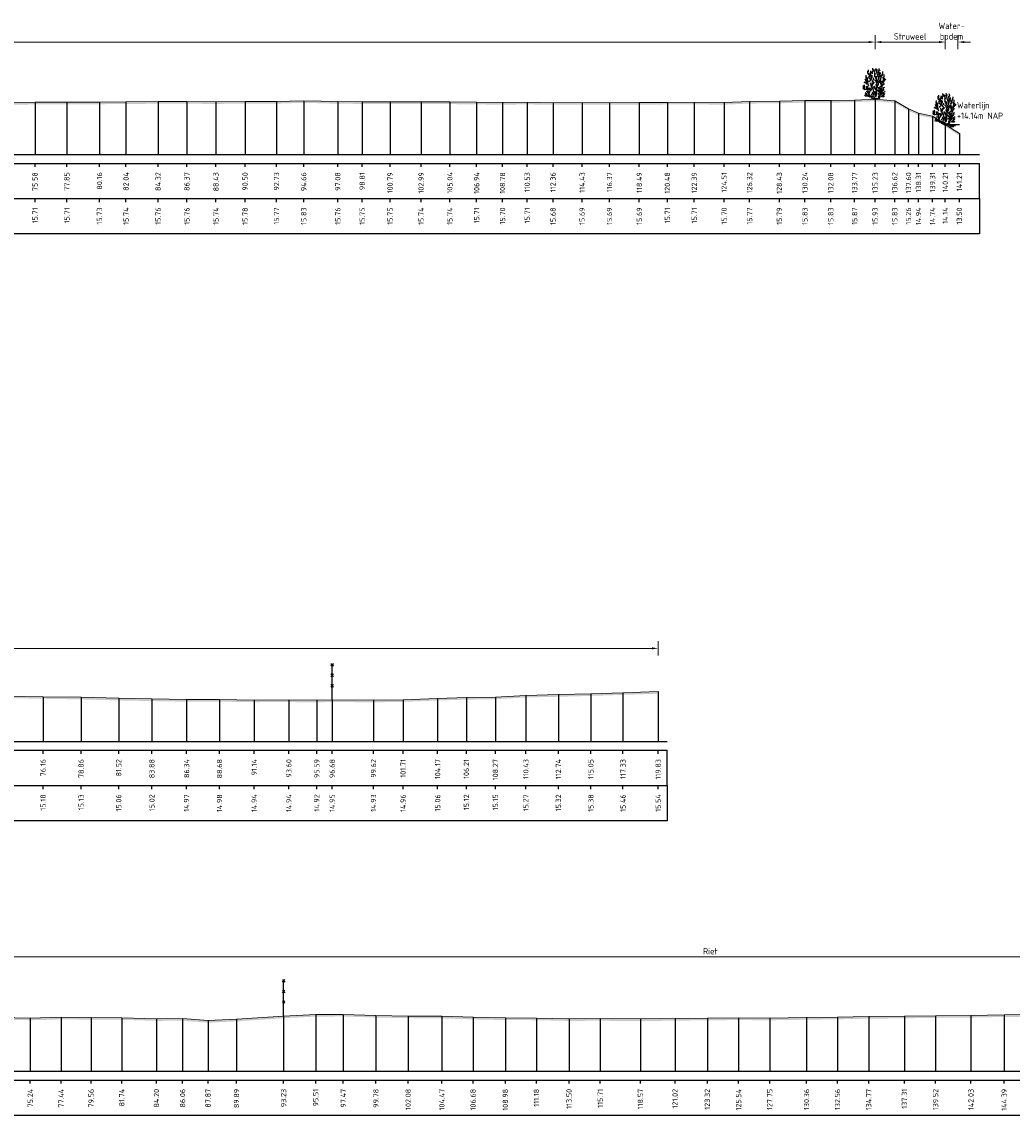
# Model space of a CAD drawing. Header units: metres. Extents: x 197882 to 206172, y 361908 to 364395.
# Tile 22 of 50: x 205859 to 205929, y 363850 to 363927. Entities that reach past the tile are written whole.
import ezdxf
from ezdxf.enums import TextEntityAlignment as Align

# ---------------------------------------------------------------- set-up
doc = ezdxf.new("R2010")
doc.units = ezdxf.units.M
doc.header["$PDMODE"] = 35
doc.header["$PDSIZE"] = 0.075
for name, color, linetype, lineweight in [('B-ME-GR-HEESTER-SD', 90, 'Continuous', 25), ('B-ME-IE-TERREINAFSCHEIDING_KUNSTMATIG_RASTERHEKWERK-SD', 20, 'Continuous', 25), ('X-ME-AL-PROFIEL_HUIDIG MAAIVELD-GD', 252, 'Continuous', 0), ('X-XX-AL-DETAIL1-M', 7, 'Continuous', 18), ('X-XX-AL-NAP-T18', 7, 'Continuous', 18)]:
    doc.layers.add(name, color=color, linetype=linetype, lineweight=lineweight)
doc.layers.add('X-ME-AL-PROFIEL_WATERLIJN-GD', color=150, linetype='Continuous')
doc.layers.add('X-ME-AL-PROFIELRASTER-S', color=7, linetype='Continuous')
doc.styles.add('NLCS-ISO', font='NLCS-ISO.ttf', dxfattribs={"height": 1.8})
doc.styles.add('NLCS-ISO-ANNOTATIEF-T18', font='NLCS-ISO.ttf', dxfattribs={"height": 1.8})
doc.styles.add('NLCS-ISO-ANNOTATIVE-T18', font='NLCS-ISO.ttf', dxfattribs={"height": 1.8})
doc.dimstyles.new('NLCS-ANNOTATIEF-T18-PIJL_L2_H0', dxfattribs={"dimtxt": 2.5, "dimasz": 1.8, "dimexe": 2, "dimexo": 2, "dimgap": 0.7, "dimtad": 1, "dimzin": 0, "dimdsep": 46, "dimtxsty": 'NLCS-ISO-ANNOTATIEF-T18', "dimcen": 0, "dimdle": 2, "dimclrd": 256, "dimclre": 256, "dimclrt": 10, "dimaunit": 2, "dimadec": 0, "dimazin": 0, "dimtfac": 1, "dimtdec": 3, "dimtofl": 0, "dimtmove": 0, "dimatfit": 3, "dimfxl": 2, "dimfxlon": 1, "dimtfillclr": 256, "dimtolj": 1, "dimtzin": 0, "dimlwd": -1, "dimlwe": -1, "dimarcsym": 0})

# ---------------------------------------------------------------- blocks, each defined once
blk = doc.blocks.new('SAL-PROFIELRASTER_BALK_EIND1-D')
at = {"color": 0, "linetype": 'ByBlock', "lineweight": -2}
blk.add_line((1, -12.5), (1, -2.5), dxfattribs=at)
at = {"color": 0, "linetype": 'ByBlock', "lineweight": -2, "flags": 128}
for points in [[(0, 0), (1, 0)], [(0, -2.5), (1, -2.5)], [(0, -12.5), (1, -12.5)]]:
    blk.add_lwpolyline(points, dxfattribs=at)
blk = doc.blocks.new('SAL-PROFIELRASTER_BALK_DATA-D')
at = {"color": 0, "linetype": 'ByBlock', "lineweight": -2}
blk.add_lwpolyline([(0, -3.5), (0, -2.5)], dxfattribs=at)
at = {"color": 0, "linetype": 'ByBlock', "lineweight": -2, "style": 'NLCS-ISO-ANNOTATIVE-T18'}
blk.add_attdef('GETAL', text='', height=1.5, rotation=90, dxfattribs=at).set_placement((0.75, -5), align=Align.RIGHT)
blk = doc.blocks.new('SAL-PROFIELRASTER_AANHAAL-D')
at = {"color": 9, "linetype": 'ByBlock', "lineweight": -2, "flags": 128}
blk.add_lwpolyline([(0, 1), (0, 0)], dxfattribs=at)
blk = doc.blocks.new('SAL-PROFIELRASTER_BALK_EIND2-D')
at = {"color": 0, "linetype": 'ByBlock', "lineweight": -2}
for p, q in [((1, -2.5), (1, -12.5)), ((1, -12.5), (0, -12.5))]:
    blk.add_line(p, q, dxfattribs=at)
blk = doc.blocks.new('*D23')
at = {"layer": 'Defpoints', "color": 0, "transparency": 16777216}
for p in [(205783.859, 363925.67), (205783.859, 363917.683), (205919.086, 363917.683)]:
    blk.add_point(p, dxfattribs=at)
at = {"layer": 'X-XX-AL-DETAIL1-M', "transparency": 16777216}
for p, q in [((205783.859, 363925.17), (205783.859, 363926.17)), ((205918.636, 363925.67), (205784.309, 363925.67)), ((205919.086, 363925.17), (205919.086, 363926.17))]:
    blk.add_line(p, q, dxfattribs=at)
for points in [[(205784.309, 363925.745), (205784.309, 363925.595), (205783.859, 363925.67)], [(205918.636, 363925.745), (205918.636, 363925.595), (205919.086, 363925.67)]]:
    blk.add_solid(points, dxfattribs=at)
at = {"layer": 'X-XX-AL-DETAIL1-M', "color": 10, "transparency": 16777216, "insert": (205853.513, 363926.07), "char_height": 0.45, "attachment_point": 5, "style": 'NLCS-ISO-ANNOTATIEF-T18'}
blk.add_mtext('\\A1;Gras', dxfattribs=at)
blk = doc.blocks.new('*D24')
at = {"layer": 'Defpoints', "color": 0, "transparency": 16777216}
for p in [(205919.086, 363925.67), (205919.086, 363917.683), (205924.067, 363917.683)]:
    blk.add_point(p, dxfattribs=at)
at = {"layer": 'X-XX-AL-DETAIL1-M', "transparency": 16777216}
for p, q in [((205919.086, 363925.17), (205919.086, 363926.17)), ((205923.617, 363925.67), (205919.536, 363925.67)), ((205924.067, 363925.17), (205924.067, 363926.17))]:
    blk.add_line(p, q, dxfattribs=at)
for points in [[(205919.536, 363925.745), (205919.536, 363925.595), (205919.086, 363925.67)], [(205923.617, 363925.745), (205923.617, 363925.595), (205924.067, 363925.67)]]:
    blk.add_solid(points, dxfattribs=at)
at = {"layer": 'X-XX-AL-DETAIL1-M', "color": 10, "transparency": 16777216, "insert": (205921.576, 363926.07), "char_height": 0.45, "attachment_point": 5, "style": 'NLCS-ISO-ANNOTATIEF-T18'}
blk.add_mtext('\\A1;Struweel', dxfattribs=at)
blk = doc.blocks.new('*D25')
at = {"layer": 'Defpoints', "color": 0, "transparency": 16777216}
for p in [(205924.067, 363925.67), (205924.067, 363917.683), (205924.966, 363917.683)]:
    blk.add_point(p, dxfattribs=at)
at = {"layer": 'X-XX-AL-DETAIL1-M', "transparency": 16777216}
for p, q in [((205923.617, 363925.67), (205923.167, 363925.67)), ((205924.067, 363925.17), (205924.067, 363926.17)), ((205924.966, 363925.17), (205924.966, 363926.17)), ((205925.416, 363925.67), (205925.866, 363925.67))]:
    blk.add_line(p, q, dxfattribs=at)
for points in [[(205923.617, 363925.745), (205923.617, 363925.595), (205924.067, 363925.67)], [(205925.416, 363925.745), (205925.416, 363925.595), (205924.966, 363925.67)]]:
    blk.add_solid(points, dxfattribs=at)
at = {"layer": 'X-XX-AL-DETAIL1-M', "color": 10, "transparency": 16777216, "insert": (205924.516, 363926.445), "char_height": 0.45, "attachment_point": 5, "style": 'NLCS-ISO-ANNOTATIEF-T18'}
blk.add_mtext('\\A1;Water-\\Pbodem', dxfattribs=at)
blk = doc.blocks.new('*D27')
at = {"layer": 'Defpoints', "color": 0, "transparency": 16777216}
for p in [(205783.859, 363882.64), (205783.859, 363876.034), (205903.687, 363876.034)]:
    blk.add_point(p, dxfattribs=at)
at = {"layer": 'X-XX-AL-DETAIL1-M', "transparency": 16777216}
for p, q in [((205783.859, 363882.14), (205783.859, 363883.14)), ((205903.687, 363882.14), (205903.687, 363883.14)), ((205903.237, 363882.64), (205784.309, 363882.64))]:
    blk.add_line(p, q, dxfattribs=at)
for points in [[(205784.309, 363882.715), (205784.309, 363882.565), (205783.859, 363882.64)], [(205903.237, 363882.715), (205903.237, 363882.565), (205903.687, 363882.64)]]:
    blk.add_solid(points, dxfattribs=at)
at = {"layer": 'X-XX-AL-DETAIL1-M', "color": 10, "transparency": 16777216, "insert": (205843.773, 363883.04), "char_height": 0.45, "attachment_point": 5, "style": 'NLCS-ISO-ANNOTATIEF-T18'}
blk.add_mtext('\\A1;Gras', dxfattribs=at)
blk = doc.blocks.new('SIE-RASTERHEKWERK-SOD')
at = {"flags": 128}
for points in [[(-0.035, 1.035), (0.035, 0.965)], [(-0.035, 0.965), (0, 1), (0.035, 1.035)], [(0, 0), (0, 1)], [(-0.035, 0.735), (0.035, 0.665)], [(-0.035, 0.665), (0, 0.7), (0.035, 0.735)], [(-0.035, 0.435), (0.035, 0.365)], [(-0.035, 0.365), (0, 0.4), (0.035, 0.435)]]:
    blk.add_lwpolyline(points, dxfattribs=at)
blk = doc.blocks.new('*D30')
at = {"layer": 'Defpoints', "color": 0, "transparency": 16777216}
for p in [(205818.855, 363860.744), (205818.855, 363852.629), (205995.924, 363852.629)]:
    blk.add_point(p, dxfattribs=at)
at = {"layer": 'X-XX-AL-DETAIL1-M', "transparency": 16777216}
for p, q in [((205818.855, 363860.244), (205818.855, 363861.244)), ((205995.474, 363860.744), (205819.305, 363860.744)), ((205995.924, 363860.244), (205995.924, 363861.244))]:
    blk.add_line(p, q, dxfattribs=at)
for points in [[(205819.305, 363860.819), (205819.305, 363860.669), (205818.855, 363860.744)], [(205995.474, 363860.819), (205995.474, 363860.669), (205995.924, 363860.744)]]:
    blk.add_solid(points, dxfattribs=at)
at = {"layer": 'X-XX-AL-DETAIL1-M', "color": 10, "transparency": 16777216, "insert": (205907.39, 363861.144), "char_height": 0.45, "attachment_point": 5, "style": 'NLCS-ISO-ANNOTATIEF-T18'}
blk.add_mtext('\\A1;Riet', dxfattribs=at)
blk = doc.blocks.new('SGR-HEESTER_S01_E_ZIJ-D')
blk.add_line((-0.17, 0), (0.14, 0))
at = {"flags": 128}
for points in [[(-1.26, 2.87), (-1.27, 3.11), (-1.26, 3.41)], [(-0.89, 1.87), (-1.06, 2.36), (-1.22, 2.75), (-1.2, 3.17)], [(-0.88, 3.43), (-1.01, 3.7), (-1.02, 3.99)], [(-0.97, 3.82), (-0.92, 3.96), (-0.92, 4.17)], [(-0.93, 2.47), (-0.6, 2.73), (-0.58, 3.23), (-0.56, 3.45)], [(-0.69, 2.83), (-0.85, 3.03), (-0.85, 3.32)], [(-0.82, 3.15), (-0.77, 3.36), (-0.82, 3.56), (-0.82, 3.69)], [(-0.79, 3.24), (-0.61, 3.49), (-0.66, 3.77)], [(-0.6, 3.64), (-0.6, 3.89), (-0.6, 4.04)], [(-0.6, 2.82), (-0.47, 3.09), (-0.48, 3.24), (-0.4, 3.41)], [(-0.49, 2.98), (-0.4, 3.1), (-0.4, 3.32)], [(-0.33, 3.58), (-0.43, 3.69), (-0.42, 3.84)], [(-0.39, 3.73), (-0.39, 3.91), (-0.31, 4.07)], [(-0.2, 4.07), (-0.32, 4.28), (-0.32, 4.4)], [(-0.04, 3.82), (-0.15, 3.99), (-0.15, 4.24)], [(0.14, 2.85), (0.15, 3.01), (-0.08, 3.3)], [(-0.06, 4), (0, 4.09), (-0.05, 4.17)], [(0.04, 3.22), (-0.02, 3.33), (-0.05, 3.64), (-0.06, 3.69)], [(-0.01, 3.48), (0.02, 3.66), (-0.02, 3.86), (-0.02, 3.98)], [(0.2, 4.02), (0.16, 4.26), (0.11, 4.37)], [(0.2, 2.43), (0.13, 2.69), (0.27, 3.03), (0.23, 3.26)], [(0.4, 3.24), (0.32, 3.53), (0.23, 3.86), (0.28, 4.25)], [(0.29, 2.31), (0.56, 2.6), (0.51, 2.92), (0.51, 3.28)], [(0.55, 3.49), (0.58, 3.63), (0.49, 3.78), (0.49, 4.02)], [(0.56, 3.05), (0.62, 3.24), (0.58, 3.44), (0.63, 3.78)], [(0.59, 4.06), (0.59, 4.23), (0.58, 4.36)], [(0.58, 3.97), (0.72, 4.1)], [(0.63, 3.39), (0.75, 3.63), (0.74, 3.82)], [(0.83, 3.19), (0.82, 3.39)], [(0.87, 2.88), (0.83, 3.04), (0.99, 3.35), (1.02, 3.62)], [(0.99, 2.31), (1.21, 2.73), (1.13, 3.14)], [(1.05, 3.44), (1.09, 3.59), (1.12, 3.91)], [(1.2, 2.91), (1.2, 3.11), (1.27, 3.18), (1.28, 3.51)], [(-1.43, 1.34), (-1.6, 1.42), (-1.71, 1.53), (-1.76, 1.63)], [(-1.15, 1.31), (-1.52, 1.41), (-1.7, 1.92)], [(-1.36, 2.28), (-1.57, 2.36)], [(-1.51, 1.59), (-1.44, 1.77), (-1.55, 2.02)], [(-1.08, 2.11), (-1.23, 2.27), (-1.5, 2.44)], [(-1.17, 2.44), (-1.33, 2.64), (-1.4, 2.85)], [(-0.17, 0), (-0.52, 0.15), (-0.67, 0.41), (-0.93, 0.8), (-0.93, 1.02), (-0.98, 1.28), (-1.24, 1.57), (-1.17, 1.87)], [(-1.09, 2.51), (-1.03, 2.67), (-1.08, 2.85), (-1.01, 3.06)], [(-0.94, 1.35), (-0.97, 1.46), (-1.01, 1.65), (-1.07, 1.74), (-0.99, 1.83)], [(-0.85, 0.82), (-0.74, 1.04), (-0.6, 1.44), (-0.69, 1.61)], [(-0.69, 1.23), (-0.76, 1.4), (-0.82, 1.62)], [(-0.56, 2.04), (-0.63, 2.22), (-0.61, 2.36)], [(0.01, 0.23), (-0.32, 0.39), (-0.14, 0.96), (-0.25, 1.41), (-0.58, 1.92), (-0.49, 2.16)], [(-0.4, 1.72), (-0.48, 1.81), (-0.39, 2.04), (-0.35, 2.37)], [(-0.35, 2.48), (-0.39, 2.62), (-0.4, 2.81)], [(-0.34, 2.14), (-0.22, 2.36), (-0.26, 2.57)], [(-0.29, 2.19), (-0.07, 2.42)], [(0.01, 1.48), (-0.11, 1.58), (-0.16, 1.69), (-0.26, 1.8)], [(-0.09, 2.67), (-0.2, 2.78), (-0.21, 3.04)], [(0.27, 1.32), (0.07, 1.45), (0.01, 1.7), (-0.09, 1.83)], [(0.23, 1.76), (0.19, 1.96), (0.04, 2.07)], [(0.1, 0.32), (0.27, 0.78), (0.18, 1.2), (0.27, 1.46), (0.29, 2.12), (0.07, 2.68)], [(0.12, 0.1), (0.49, 0.17), (0.58, 0.47), (0.89, 0.67), (0.95, 1.13), (1.02, 1.92)], [(0.69, 0.8), (0.56, 1.11), (0.6, 1.5), (0.21, 1.74)], [(0.31, 2.42), (0.36, 2.58), (0.32, 2.78)], [(0.31, 1.73), (0.36, 1.9), (0.41, 2.16)], [(0.41, 1.94), (0.5, 2.07), (0.53, 2.35)], [(0.58, 1.68), (0.89, 1.96), (0.91, 2.29), (0.89, 2.55)], [(0.92, 1.08), (0.8, 1.26), (0.77, 1.43), (0.68, 1.61)], [(0.87, 2.02), (0.83, 2.27), (0.69, 2.38), (0.69, 2.69)], [(0.75, 2.43), (0.83, 2.65), (0.79, 3.01)], [(0.85, 1.38), (0.82, 1.54), (0.87, 1.68)], [(1.02, 1.81), (1.14, 2.08), (1.33, 2.24)], [(1.05, 2), (1.15, 2.2), (1.16, 2.57)], [(1.06, 2.36), (1.23, 2.48), (1.34, 2.65), (1.54, 2.85)], [(1.12, 1.28), (1.21, 1.47), (1.24, 1.65), (1.37, 1.7)], [(1.29, 2.62), (1.4, 2.83), (1.34, 3.04)], [(-0.97, 0.4), (-1.22, 0.45), (-1.36, 0.45), (-1.5, 0.52)], [(-0.76, 0.28), (-1, 0.52), (-1.24, 0.58), (-1.41, 0.74)], [(-1.13, 0.64), (-1.2, 0.78), (-1.4, 0.92)], [(-0.96, 0.92), (-1.06, 1.05), (-1.26, 1.09)], [(-0.62, 1.2), (-0.49, 1.36), (-0.53, 1.52)], [(-0.31, 0.32), (-0.47, 0.32), (-0.6, 0.51)], [(-0.58, 0.67), (-0.34, 0.87), (-0.39, 1.06)], [(-0.14, 0.09), (-0.31, 0.17), (-0.35, 0.21)], [(0, 0), (-0.14, 0.14)], [(0.06, 0.44), (-0.01, 0.58), (0, 0.85), (-0.12, 1.09)], [(-0.02, 0), (0.14, 0.2)], [(0.53, 1.04), (0.45, 1.13), (0.35, 1.26), (0.15, 1.28), (0.01, 1.41)], [(0.02, 0.6), (0.08, 0.78), (0.08, 0.94), (0.02, 1.11)], [(0.14, 0), (0.53, 0.06), (0.67, 0.21)], [(0.49, 0.37), (0.6, 0.59), (0.47, 0.88)], [(0.62, 0.59), (0.76, 0.73), (0.76, 0.98), (0.72, 1.22)], [(0.62, 0.3), (0.95, 0.43), (1.28, 0.58)], [(0.8, 0.8), (0.85, 0.95)], [(0.93, 0.75), (1.1, 0.92), (1.2, 0.92)], [(0.94, 0.37), (1.2, 0.38), (1.35, 0.46)], [(1, 1.08), (1.14, 1.25), (1.29, 1.39)], [(1.01, 0.51), (1.2, 0.62), (1.15, 0.72), (1.23, 0.89)], [(1.14, 0.94), (1.28, 1.01), (1.43, 1.12)], [(1.27, 0.64), (1.4, 0.84)]]:
    blk.add_lwpolyline(points, dxfattribs=at)

msp = doc.modelspace()

# ---------------------------------------------------------------- hatches: boundary and pattern name
at = {"layer": 'X-ME-AL-PROFIEL_HUIDIG MAAIVELD-GD'}
h = msp.add_hatch(dxfattribs=at)
h.set_pattern_fill('AGR-MAAIVELD', color=256, scale=0.05, pattern_type=2)
h.set_pattern_definition([(45, (-22.73893, 234.15822), (-0.25000007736, 0.25000007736), []), (45, (-22.77464, 234.19393), (0, 0.50000015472), [0.3535535, -0.3535535]), (45, (-22.81035, 234.22965), (0, 0.50000015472), [0.3535535, -0.3535535]), (45, (-22.84657, 234.26586), (0, 0.50000015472), [0.3535535, -0.3535535]), (45, (-22.8818, 234.30108), (0, 0.50000015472), [0.3535535, -0.3535535]), (45, (-22.9175, 234.3368), (0, 0.50000015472), [0.3535535, -0.3535535]), (45, (-22.9532, 234.3725), (0, 0.50000015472), [0.3535535, -0.3535535]), (315, (-22.73893, 234.15822), (0.25000007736, 0.25000007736), []), (315, (-22.7032, 234.19393), (0.50000015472, -1e-16), [0.3535535, -0.3535535]), (315, (-22.6675, 234.22965), (0.50000015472, -1e-16), [0.3535535, -0.3535535]), (315, (-22.6313, 234.26586), (0.50000015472, -1e-16), [0.3535535, -0.3535535]), (315, (-22.59607, 234.30108), (0.50000015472, -1e-16), [0.3535535, -0.3535535]), (315, (-22.56035, 234.3368), (0.50000015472, -1e-16), [0.3535535, -0.3535535]), (315, (-22.52464, 234.3725), (0.50000015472, -1e-16), [0.3535535, -0.3535535])])
h.paths.add_polyline_path([(205925.067, 363919.183), (205924.067, 363919.823), (205923.167, 363920.42), (205922.166, 363920.62), (205921.457, 363920.941), (205920.48, 363921.51), (205919.086, 363921.614), (205917.632, 363921.557), (205915.939, 363921.512), (205914.101, 363921.516), (205912.288, 363921.474), (205910.175, 363921.455), (205908.371, 363921.379), (205906.248, 363921.397), (205904.337, 363921.391), (205902.347, 363921.376), (205900.229, 363921.368), (205898.284, 363921.37), (205896.219, 363921.365), (205894.388, 363921.397), (205892.636, 363921.378), (205890.798, 363921.394), (205888.896, 363921.418), (205886.852, 363921.421), (205884.647, 363921.434), (205882.669, 363921.431), (205880.938, 363921.443), (205878.519, 363921.51), (205876.587, 363921.449), (205874.354, 363921.458), (205872.287, 363921.427), (205870.227, 363921.445), (205868.178, 363921.443), (205865.901, 363921.424), (205864.018, 363921.409), (205861.707, 363921.393), (205859.442, 363921.394), (205857.353, 363921.371), (205855.348, 363921.372), (205852.98, 363921.347), (205850.912, 363921.336), (205848.891, 363921.345), (205846.744, 363921.345), (205844.769, 363921.316), (205842.638, 363921.313), (205840.233, 363921.334), (205838.265, 363921.372), (205836.086, 363921.364), (205834.064, 363921.377), (205832.199, 363921.373), (205830.012, 363921.367), (205827.783, 363921.358), (205825.748, 363921.33), (205823.943, 363921.302), (205821.801, 363921.331), (205819.389, 363921.337), (205816.676, 363921.341), (205814.553, 363921.328), (205812.192, 363921.342), (205810.32, 363921.334), (205807.991, 363921.347), (205805.958, 363921.351), (205803.379, 363921.363), (205801.079, 363921.368), (205798.925, 363921.345), (205796.426, 363921.313), (205794.513, 363921.308), (205792.551, 363921.256), (205790.306, 363921.299), (205788.054, 363921.281), (205785.771, 363921.282), (205783.859, 363921.471), (205783.859, 363921.321), (205785.771, 363921.132), (205788.054, 363921.131), (205790.306, 363921.149), (205792.551, 363921.106), (205794.513, 363921.158), (205796.426, 363921.163), (205798.925, 363921.195), (205801.079, 363921.218), (205803.379, 363921.213), (205805.958, 363921.201), (205807.991, 363921.197), (205810.32, 363921.184), (205812.192, 363921.192), (205814.553, 363921.178), (205816.676, 363921.191), (205819.389, 363921.187), (205821.801, 363921.181), (205823.943, 363921.152), (205825.748, 363921.18), (205827.783, 363921.208), (205830.012, 363921.217), (205832.199, 363921.223), (205834.064, 363921.227), (205836.086, 363921.214), (205838.265, 363921.222), (205840.233, 363921.184), (205842.638, 363921.163), (205844.769, 363921.166), (205846.744, 363921.195), (205848.891, 363921.195), (205850.912, 363921.186), (205852.98, 363921.197), (205855.348, 363921.222), (205857.353, 363921.221), (205859.442, 363921.244), (205861.707, 363921.243), (205864.018, 363921.259), (205865.901, 363921.274), (205868.178, 363921.293), (205870.227, 363921.295), (205872.287, 363921.277), (205874.354, 363921.308), (205876.587, 363921.299), (205878.519, 363921.36), (205880.938, 363921.293), (205882.669, 363921.281), (205884.647, 363921.284), (205886.852, 363921.271), (205888.896, 363921.268), (205890.798, 363921.244), (205892.636, 363921.228), (205894.388, 363921.247), (205896.219, 363921.215), (205898.284, 363921.22), (205900.229, 363921.218), (205902.347, 363921.226), (205904.337, 363921.241), (205906.248, 363921.247), (205908.371, 363921.229), (205910.175, 363921.305), (205912.288, 363921.324), (205914.101, 363921.366), (205915.939, 363921.362), (205917.632, 363921.407), (205919.086, 363921.464), (205920.48, 363921.36), (205921.457, 363920.791), (205922.166, 363920.47), (205923.167, 363920.27), (205924.067, 363919.673), (205925.067, 363919.033)])
h = msp.add_hatch(dxfattribs=at)
h.set_pattern_fill('AGR-MAAIVELD', color=256, scale=0.05, pattern_type=2)
h.set_pattern_definition([(45, (-18.88385, 265.82674), (-0.25000007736, 0.25000007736), []), (45, (-18.91956, 265.86246), (0, 0.50000015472), [0.3535535, -0.3535535]), (45, (-18.95528, 265.89817), (0, 0.50000015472), [0.3535535, -0.3535535]), (45, (-18.9915, 265.9344), (0, 0.50000015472), [0.3535535, -0.3535535]), (45, (-19.0267, 265.9696), (0, 0.50000015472), [0.3535535, -0.3535535]), (45, (-19.06242, 266.0053), (0, 0.50000015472), [0.3535535, -0.3535535]), (45, (-19.09813, 266.04103), (0, 0.50000015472), [0.3535535, -0.3535535]), (315, (-18.88385, 265.82674), (0.25000007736, 0.25000007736), []), (315, (-18.84813, 265.86246), (0.50000015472, -1e-16), [0.3535535, -0.3535535]), (315, (-18.81242, 265.89817), (0.50000015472, -1e-16), [0.3535535, -0.3535535]), (315, (-18.7762, 265.9344), (0.50000015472, -1e-16), [0.3535535, -0.3535535]), (315, (-18.741, 265.9696), (0.50000015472, -1e-16), [0.3535535, -0.3535535]), (315, (-18.70528, 266.0053), (0.50000015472, -1e-16), [0.3535535, -0.3535535]), (315, (-18.66956, 266.04103), (0.50000015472, -1e-16), [0.3535535, -0.3535535])])
h.paths.add_polyline_path([(205903.687, 363879.573), (205901.187, 363879.491), (205898.907, 363879.418), (205896.597, 363879.355), (205894.291, 363879.305), (205892.127, 363879.187), (205890.065, 363879.151), (205888.026, 363879.091), (205885.573, 363878.992), (205883.475, 363878.96), (205880.539, 363878.986), (205879.449, 363878.956), (205877.463, 363878.978), (205875.002, 363878.971), (205872.541, 363879.01), (205870.202, 363879.004), (205867.741, 363879.049), (205865.383, 363879.096), (205862.715, 363879.168), (205860.017, 363879.212), (205857.541, 363879.259), (205855.011, 363879.226), (205852.14, 363879.191), (205849.66, 363879.13), (205847.085, 363879.069), (205844.646, 363879.031), (205842.276, 363879.004), (205839.852, 363879.006), (205837.317, 363879.011), (205834.727, 363878.986), (205831.927, 363879.003), (205829.404, 363878.996), (205826.523, 363879.022), (205823.814, 363879.081), (205821.16, 363879.142), (205818.729, 363879.195), (205815.97, 363879.207), (205813.518, 363879.188), (205811.151, 363879.18), (205808.854, 363879.086), (205806.357, 363878.994), (205804.115, 363878.896), (205801.515, 363878.891), (205798.988, 363878.939), (205796.748, 363878.992), (205794.686, 363879.042), (205792.511, 363879.069), (205790.427, 363879.133), (205788.187, 363879.166), (205785.926, 363879.219), (205783.859, 363879.222), (205783.859, 363879.072), (205785.926, 363879.069), (205788.187, 363879.016), (205790.427, 363878.983), (205792.511, 363878.919), (205794.686, 363878.892), (205796.748, 363878.842), (205798.988, 363878.789), (205801.515, 363878.741), (205804.115, 363878.746), (205806.357, 363878.844), (205808.854, 363878.936), (205811.151, 363879.03), (205813.518, 363879.038), (205815.97, 363879.057), (205818.729, 363879.045), (205821.16, 363878.992), (205823.814, 363878.931), (205826.523, 363878.872), (205829.404, 363878.846), (205831.927, 363878.853), (205834.727, 363878.836), (205837.317, 363878.861), (205839.852, 363878.856), (205842.276, 363878.854), (205844.646, 363878.881), (205847.085, 363878.919), (205849.66, 363878.98), (205852.14, 363879.041), (205855.011, 363879.076), (205857.541, 363879.109), (205860.017, 363879.062), (205862.715, 363879.018), (205865.383, 363878.946), (205867.741, 363878.899), (205870.202, 363878.854), (205872.541, 363878.86), (205875.002, 363878.821), (205877.463, 363878.828), (205879.449, 363878.806), (205880.539, 363878.836), (205883.475, 363878.81), (205885.573, 363878.842), (205888.026, 363878.941), (205890.065, 363879.001), (205892.127, 363879.037), (205894.291, 363879.155), (205896.597, 363879.205), (205898.907, 363879.268), (205901.187, 363879.341), (205903.687, 363879.423)])
h = msp.add_hatch(dxfattribs=at)
h.set_pattern_fill('AGR-MAAIVELD', color=256, scale=0.05, pattern_type=2)
h.set_pattern_definition([(45, (-15.32153, 274.2284), (-0.25000007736, 0.25000007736), []), (45, (-15.35724, 274.26413), (0, 0.50000015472), [0.3535535, -0.3535535]), (45, (-15.39296, 274.29984), (0, 0.50000015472), [0.3535535, -0.3535535]), (45, (-15.42917, 274.33606), (0, 0.50000015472), [0.3535535, -0.3535535]), (45, (-15.4644, 274.37127), (0, 0.50000015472), [0.3535535, -0.3535535]), (45, (-15.5001, 274.407), (0, 0.50000015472), [0.3535535, -0.3535535]), (45, (-15.5358, 274.4427), (0, 0.50000015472), [0.3535535, -0.3535535]), (315, (-15.32153, 274.2284), (0.25000007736, 0.25000007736), []), (315, (-15.2858, 274.26413), (0.50000015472, -1e-16), [0.3535535, -0.3535535]), (315, (-15.2501, 274.29984), (0.50000015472, -1e-16), [0.3535535, -0.3535535]), (315, (-15.2139, 274.33606), (0.50000015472, -1e-16), [0.3535535, -0.3535535]), (315, (-15.17867, 274.37127), (0.50000015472, -1e-16), [0.3535535, -0.3535535]), (315, (-15.14296, 274.407), (0.50000015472, -1e-16), [0.3535535, -0.3535535]), (315, (-15.10724, 274.4427), (0.50000015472, -1e-16), [0.3535535, -0.3535535])])
h.paths.add_polyline_path([(205995.924, 363856.982), (205995.924, 363856.832), (205992.971, 363856.789), (205989.945, 363856.753), (205987.223, 363856.701), (205984.465, 363856.624), (205981.515, 363856.504), (205978.273, 363856.325), (205976.217, 363856.191), (205975.621, 363856.133), (205974.004, 363856.109), (205972.25, 363856.049), (205969.939, 363856.018), (205968.077, 363856.036), (205965.901, 363856.069), (205963.677, 363856.02), (205961.514, 363856.092), (205959.654, 363856.191), (205957.99, 363856.213), (205956.042, 363856.241), (205954.22, 363856.314), (205952.144, 363856.358), (205949.867, 363856.419), (205947.637, 363856.572), (205945.279, 363856.643), (205942.844, 363856.66), (205940.621, 363856.627), (205938.126, 363856.605), (205935.748, 363856.605), (205933.204, 363856.544), (205930.621, 363856.5), (205928.248, 363856.482), (205925.893, 363856.439), (205923.38, 363856.422), (205921.167, 363856.383), (205918.63, 363856.359), (205916.418, 363856.316), (205914.219, 363856.286), (205911.604, 363856.247), (205909.396, 363856.259), (205907.176, 363856.246), (205904.883, 363856.217), (205902.424, 363856.189), (205899.574, 363856.212), (205897.358, 363856.201), (205895.039, 363856.253), (205892.834, 363856.259), (205890.543, 363856.309), (205888.33, 363856.38), (205885.936, 363856.399), (205883.638, 363856.437), (205881.331, 363856.517), (205879.37, 363856.508), (205877.09, 363856.391), (205873.745, 363856.169), (205871.724, 363856.074), (205869.918, 363856.211), (205868.063, 363856.205), (205865.599, 363856.28), (205863.422, 363856.297), (205861.295, 363856.307), (205859.103, 363856.248), (205856.9, 363856.299), (205854.418, 363856.321), (205852.037, 363856.357), (205849.958, 363856.375), (205847.634, 363856.386), (205845.298, 363856.407), (205842.904, 363856.389), (205840.811, 363856.442), (205838.605, 363856.481), (205836.552, 363856.594), (205834.464, 363856.74), (205832.108, 363856.788), (205829.943, 363856.876), (205827.929, 363856.945), (205825.673, 363856.973), (205824.184, 363856.967), (205823.473, 363856.947), (205821.783, 363856.865), (205821.138, 363856.711), (205820.017, 363856.316), (205818.855, 363855.697), (205818.159, 363855.765), (205817.319, 363855.678), (205816.53, 363855.229), (205815.313, 363855.166), (205814.035, 363855.176), (205813.023, 363855.105), (205811.893, 363855.213), (205810.562, 363855.142), (205808.935, 363855.121), (205807.576, 363855.45), (205806.226, 363855.734), (205804.533, 363855.871), (205802.096, 363856.211), (205800.841, 363856.719), (205799.567, 363857.308), (205797.97, 363857.689), (205795.609, 363857.692), (205793.104, 363857.708), (205790.518, 363857.672), (205786.722, 363857.677), (205783.859, 363857.652), (205783.859, 363857.802), (205786.722, 363857.827), (205790.518, 363857.822), (205793.104, 363857.858), (205795.609, 363857.842), (205797.97, 363857.839), (205799.567, 363857.458), (205800.841, 363856.869), (205802.096, 363856.361), (205804.533, 363856.021), (205806.226, 363855.884), (205807.576, 363855.6), (205808.935, 363855.271), (205810.562, 363855.292), (205811.893, 363855.363), (205813.023, 363855.255), (205814.035, 363855.326), (205815.313, 363855.316), (205816.53, 363855.379), (205817.319, 363855.828), (205818.159, 363855.915), (205818.855, 363855.847), (205820.017, 363856.466), (205821.138, 363856.861), (205821.783, 363857.015), (205823.473, 363857.097), (205824.184, 363857.117), (205825.673, 363857.123), (205827.929, 363857.095), (205829.943, 363857.026), (205832.108, 363856.938), (205834.464, 363856.89), (205836.552, 363856.744), (205838.605, 363856.631), (205840.811, 363856.592), (205842.904, 363856.539), (205845.298, 363856.557), (205847.634, 363856.536), (205849.958, 363856.525), (205852.037, 363856.507), (205854.418, 363856.471), (205856.9, 363856.449), (205859.103, 363856.398), (205861.295, 363856.457), (205863.422, 363856.447), (205865.599, 363856.43), (205868.063, 363856.355), (205869.918, 363856.361), (205871.724, 363856.224), (205873.745, 363856.319), (205877.09, 363856.541), (205879.37, 363856.658), (205881.331, 363856.667), (205883.638, 363856.587), (205885.936, 363856.549), (205888.33, 363856.53), (205890.543, 363856.459), (205892.834, 363856.409), (205895.039, 363856.403), (205897.358, 363856.351), (205899.574, 363856.362), (205902.424, 363856.339), (205904.883, 363856.367), (205907.176, 363856.396), (205909.396, 363856.409), (205911.604, 363856.397), (205914.219, 363856.436), (205916.418, 363856.466), (205918.63, 363856.509), (205921.167, 363856.533), (205923.38, 363856.572), (205925.893, 363856.589), (205928.248, 363856.632), (205930.621, 363856.65), (205933.204, 363856.694), (205935.748, 363856.755), (205938.126, 363856.755), (205940.621, 363856.777), (205942.844, 363856.81), (205945.279, 363856.793), (205947.637, 363856.722), (205949.867, 363856.569), (205952.144, 363856.508), (205954.22, 363856.464), (205956.042, 363856.391), (205957.99, 363856.363), (205959.654, 363856.341), (205961.514, 363856.242), (205963.677, 363856.17), (205965.901, 363856.219), (205968.077, 363856.186), (205969.939, 363856.168), (205972.25, 363856.199), (205974.004, 363856.259), (205975.621, 363856.283), (205976.217, 363856.341), (205978.273, 363856.475), (205981.515, 363856.654), (205984.465, 363856.774), (205987.223, 363856.851), (205989.945, 363856.903), (205992.971, 363856.939)])

# ---------------------------------------------------------------- linework, layer by layer
for points in [[(205857.353, 363921.371), (205859.442, 363921.394), (205861.707, 363921.393), (205864.018, 363921.409), (205865.901, 363921.424), (205868.178, 363921.443), (205870.227, 363921.445), (205872.287, 363921.427), (205874.354, 363921.458), (205876.587, 363921.449), (205878.519, 363921.51), (205880.938, 363921.443), (205882.669, 363921.431), (205884.647, 363921.434), (205886.852, 363921.421), (205888.896, 363921.418), (205890.798, 363921.394), (205892.636, 363921.378), (205894.388, 363921.397), (205896.219, 363921.365), (205898.284, 363921.37), (205900.229, 363921.368), (205902.347, 363921.376), (205904.337, 363921.391), (205906.248, 363921.397), (205908.371, 363921.379), (205910.175, 363921.455), (205912.288, 363921.474), (205914.101, 363921.516), (205915.939, 363921.512), (205917.632, 363921.557), (205919.086, 363921.614), (205920.48, 363921.51), (205921.457, 363920.941), (205922.166, 363920.62), (205923.167, 363920.42), (205924.067, 363919.823), (205925.067, 363919.183)], [(205857.541, 363879.259), (205860.017, 363879.212), (205862.715, 363879.168), (205865.383, 363879.096), (205867.741, 363879.049), (205870.202, 363879.004), (205872.541, 363879.01), (205875.002, 363878.971), (205877.463, 363878.978), (205879.449, 363878.956), (205880.539, 363878.986), (205883.475, 363878.96), (205885.573, 363878.992), (205888.026, 363879.091), (205890.065, 363879.151), (205892.127, 363879.187), (205894.291, 363879.305), (205896.597, 363879.355), (205898.907, 363879.418), (205901.187, 363879.491), (205903.687, 363879.573)], [(205856.9, 363856.449), (205859.103, 363856.398), (205861.295, 363856.457), (205863.422, 363856.447), (205865.599, 363856.43), (205868.063, 363856.355), (205869.918, 363856.361), (205871.724, 363856.224), (205873.745, 363856.319), (205877.09, 363856.541), (205879.37, 363856.658), (205881.331, 363856.667), (205883.638, 363856.587), (205885.936, 363856.549), (205888.33, 363856.53), (205890.543, 363856.459), (205892.834, 363856.409), (205895.039, 363856.403), (205897.358, 363856.351), (205899.574, 363856.362), (205902.424, 363856.339), (205904.883, 363856.367), (205907.176, 363856.396), (205909.396, 363856.409), (205911.604, 363856.397), (205914.219, 363856.436), (205916.418, 363856.466), (205918.63, 363856.509), (205921.167, 363856.533), (205923.38, 363856.572), (205925.893, 363856.589), (205928.248, 363856.632), (205930.621, 363856.65)]]:
    msp.add_lwpolyline(points, dxfattribs=at)
at = {"layer": 'X-ME-AL-PROFIEL_WATERLIJN-GD'}
for points in [[(205924.067, 363919.823), (205925.067, 363919.823)], [(205924.304, 363919.741), (205924.804, 363919.741)], [(205924.423, 363919.669), (205924.673, 363919.669)]]:
    msp.add_lwpolyline(points, dxfattribs=at)

# ---------------------------------------------------------------- block references
at = {"layer": 'B-ME-GR-HEESTER-SD', "xscale": 0.5, "yscale": 0.5, "zscale": 0.5}
for p in [(205919.086, 363921.614), (205924.067, 363919.823)]:
    msp.add_blockref('SGR-HEESTER_S01_E_ZIJ-D', p, dxfattribs=at)
at = {"layer": 'B-ME-IE-TERREINAFSCHEIDING_KUNSTMATIG_RASTERHEKWERK-SD', "xscale": 2.5, "yscale": 2.5, "zscale": 2.5}
for p in [(205880.539, 363878.986), (205877.09, 363856.541)]:
    msp.add_blockref('SIE-RASTERHEKWERK-SOD', p, dxfattribs=at)
at = {"layer": 'X-ME-AL-PROFIELRASTER-S'}
for name, p, xscale, yscale, zscale in [('SAL-PROFIELRASTER_AANHAAL-D', (205859.442, 363917.683), 0.2220692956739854, 3.711000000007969, 0.2220692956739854), ('SAL-PROFIELRASTER_AANHAAL-D', (205861.707, 363917.683), 0.2220227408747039, 3.710000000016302, 0.2220227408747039), ('SAL-PROFIELRASTER_AANHAAL-D', (205864.018, 363917.683), 0.2227669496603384, 3.72600000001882, 0.2227669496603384), ('SAL-PROFIELRASTER_AANHAAL-D', (205865.901, 363917.683), 0.2234633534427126, 3.740999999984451, 0.2234633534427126), ('SAL-PROFIELRASTER_AANHAAL-D', (205868.178, 363917.683), 0.2243436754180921, 3.760000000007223, 0.2243436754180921), ('SAL-PROFIELRASTER_AANHAAL-D', (205870.227, 363917.683), 0.2244362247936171, 3.76199999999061, 0.2244362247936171), ('SAL-PROFIELRASTER_AANHAAL-D', (205872.287, 363917.683), 0.2236024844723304, 3.7440000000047, 0.2236024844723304), ('SAL-PROFIELRASTER_AANHAAL-D', (205874.354, 363917.683), 0.2250372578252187, 3.775000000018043, 0.2250372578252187), ('SAL-PROFIELRASTER_AANHAAL-D', (205876.587, 363917.683), 0.2246212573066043, 3.766000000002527, 0.2246212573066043), ('SAL-PROFIELRASTER_AANHAAL-D', (205878.519, 363917.683), 0.2274321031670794, 3.826999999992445, 0.2274321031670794), ('SAL-PROFIELRASTER_AANHAAL-D', (205880.938, 363917.683), 0.2243436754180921, 3.760000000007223, 0.2243436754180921), ('SAL-PROFIELRASTER_AANHAAL-D', (205882.669, 363917.683), 0.2237879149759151, 3.748000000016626, 0.2237879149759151), ('SAL-PROFIELRASTER_AANHAAL-D', (205884.647, 363917.683), 0.223926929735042, 3.750999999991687, 0.223926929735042), ('SAL-PROFIELRASTER_AANHAAL-D', (205886.852, 363917.683), 0.2233241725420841, 3.738000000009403, 0.2233241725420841), ('SAL-PROFIELRASTER_AANHAAL-D', (205888.896, 363917.683), 0.2231849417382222, 3.734999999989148, 0.2231849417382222), ('SAL-PROFIELRASTER_AANHAAL-D', (205890.798, 363917.683), 0.2220692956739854, 3.711000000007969, 0.2220692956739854), ('SAL-PROFIELRASTER_AANHAAL-D', (205892.636, 363917.683), 0.2213237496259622, 3.695000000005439, 0.2213237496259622), ('SAL-PROFIELRASTER_AANHAAL-D', (205894.388, 363917.683), 0.2222089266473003, 3.713999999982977, 0.2222089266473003), ('SAL-PROFIELRASTER_AANHAAL-D', (205896.219, 363917.683), 0.2207169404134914, 3.681999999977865, 0.2207169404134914), ('SAL-PROFIELRASTER_AANHAAL-D', (205898.284, 363917.683), 0.2209504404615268, 3.686999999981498, 0.2209504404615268), ('SAL-PROFIELRASTER_AANHAAL-D', (205900.229, 363917.683), 0.2208570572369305, 3.684999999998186, 0.2208570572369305), ('SAL-PROFIELRASTER_AANHAAL-D', (205902.347, 363917.683), 0.2212304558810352, 3.693000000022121, 0.2212304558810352), ('SAL-PROFIELRASTER_AANHAAL-D', (205904.337, 363917.683), 0.2219296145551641, 3.707999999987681, 0.2219296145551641), ('SAL-PROFIELRASTER_AANHAAL-D', (205906.248, 363917.683), 0.2222089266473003, 3.713999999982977, 0.2222089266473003), ('SAL-PROFIELRASTER_AANHAAL-D', (205908.371, 363917.683), 0.2213703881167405, 3.695999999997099, 0.2213703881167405), ('SAL-PROFIELRASTER_AANHAAL-D', (205910.175, 363917.683), 0.2248986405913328, 3.771999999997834, 0.2248986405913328), ('SAL-PROFIELRASTER_AANHAAL-D', (205912.288, 363917.683), 0.2257757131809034, 3.79100000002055, 0.2257757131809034), ('SAL-PROFIELRASTER_AANHAAL-D', (205914.101, 363917.683), 0.2277074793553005, 3.832999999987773, 0.2277074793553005), ('SAL-PROFIELRASTER_AANHAAL-D', (205915.939, 363917.683), 0.2275239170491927, 3.829000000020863, 0.2275239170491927), ('SAL-PROFIELRASTER_AANHAAL-D', (205917.632, 363917.683), 0.2295839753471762, 3.874000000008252, 0.2295839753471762), ('SAL-PROFIELRASTER_AANHAAL-D', (205919.086, 363917.683), 0.2321776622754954, 3.930999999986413, 0.2321776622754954), ('SAL-PROFIELRASTER_AANHAAL-D', (205920.48, 363917.683), 0.2274321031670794, 3.826999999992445, 0.2274321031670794), ('SAL-PROFIELRASTER_AANHAAL-D', (205921.457, 363917.683), 0.2003936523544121, 3.257999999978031, 0.2003936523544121), ('SAL-PROFIELRASTER_AANHAAL-D', (205922.166, 363917.683), 0.1842881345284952, 2.936999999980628, 0.1842881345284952), ('SAL-PROFIELRASTER_AANHAAL-D', (205923.167, 363917.683), 0.1739213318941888, 2.737000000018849, 0.1739213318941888), ('SAL-PROFIELRASTER_AANHAAL-D', (205924.067, 363917.683), 0.1413474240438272, 2.140000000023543, 0.1413474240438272), ('SAL-PROFIELRASTER_AANHAAL-D', (205925.067, 363917.683), 0.103448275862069, 1.5, 0.103448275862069), ('SAL-PROFIELRASTER_BALK_EIND1-D', (205783.859, 363917.683), 142.6320298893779, 0.25, 142.6320298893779), ('SAL-PROFIELRASTER_BALK_EIND2-D', (205783.859, 363915.183), 142.6320298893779, 0.25, 142.6320298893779), ('SAL-PROFIELRASTER_BALK_EIND1-D', (205783.859, 363876.034), 120.4528131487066, 0.25, 120.4528131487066), ('SAL-PROFIELRASTER_BALK_EIND2-D', (205783.859, 363873.534), 120.4528131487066, 0.25, 120.4528131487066), ('SAL-PROFIELRASTER_BALK_EIND1-D', (205783.859, 363852.629), 212.690473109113, 0.25, 212.690473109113)]:
    msp.add_blockref(name, p, dxfattribs=dict(at, xscale=xscale, yscale=yscale, zscale=zscale))
at = {"layer": 'X-ME-AL-PROFIELRASTER-S', "xscale": 0.25, "yscale": 0.25, "zscale": 0.25}
for p, values in [((205859.442, 363917.683), {'GETAL': '75.58'}), ((205861.707, 363917.683), {'GETAL': '77.85'}), ((205864.018, 363917.683), {'GETAL': '80.16'}), ((205865.901, 363917.683), {'GETAL': '82.04'}), ((205868.178, 363917.683), {'GETAL': '84.32'}), ((205870.227, 363917.683), {'GETAL': '86.37'}), ((205872.287, 363917.683), {'GETAL': '88.43'}), ((205874.354, 363917.683), {'GETAL': '90.50'}), ((205876.587, 363917.683), {'GETAL': '92.73'}), ((205878.519, 363917.683), {'GETAL': '94.66'}), ((205880.938, 363917.683), {'GETAL': '97.08'}), ((205882.669, 363917.683), {'GETAL': '98.81'}), ((205884.647, 363917.683), {'GETAL': '100.79'}), ((205886.852, 363917.683), {'GETAL': '102.99'}), ((205888.896, 363917.683), {'GETAL': '105.04'}), ((205890.798, 363917.683), {'GETAL': '106.94'}), ((205892.636, 363917.683), {'GETAL': '108.78'}), ((205894.388, 363917.683), {'GETAL': '110.53'}), ((205896.219, 363917.683), {'GETAL': '112.36'}), ((205898.284, 363917.683), {'GETAL': '114.43'}), ((205900.229, 363917.683), {'GETAL': '116.37'}), ((205902.347, 363917.683), {'GETAL': '118.49'}), ((205904.337, 363917.683), {'GETAL': '120.48'}), ((205906.248, 363917.683), {'GETAL': '122.39'}), ((205908.371, 363917.683), {'GETAL': '124.51'}), ((205910.175, 363917.683), {'GETAL': '126.32'}), ((205912.288, 363917.683), {'GETAL': '128.43'}), ((205914.101, 363917.683), {'GETAL': '130.24'}), ((205915.939, 363917.683), {'GETAL': '132.08'}), ((205917.632, 363917.683), {'GETAL': '133.77'}), ((205919.086, 363917.683), {'GETAL': '135.23'}), ((205920.48, 363917.683), {'GETAL': '136.62'}), ((205921.457, 363917.683), {'GETAL': '137.60'}), ((205922.166, 363917.683), {'GETAL': '138.31'}), ((205923.167, 363917.683), {'GETAL': '139.31'}), ((205924.067, 363917.683), {'GETAL': '140.21'}), ((205924.067, 363917.683), {'GETAL': '140.21'}), ((205925.067, 363917.683), {'GETAL': '141.21'}), ((205859.442, 363915.183), {'GETAL': '15.71'}), ((205861.707, 363915.183), {'GETAL': '15.71'}), ((205864.018, 363915.183), {'GETAL': '15.73'}), ((205865.901, 363915.183), {'GETAL': '15.74'}), ((205868.178, 363915.183), {'GETAL': '15.76'}), ((205870.227, 363915.183), {'GETAL': '15.76'}), ((205872.287, 363915.183), {'GETAL': '15.74'}), ((205874.354, 363915.183), {'GETAL': '15.78'}), ((205876.587, 363915.183), {'GETAL': '15.77'}), ((205878.519, 363915.183), {'GETAL': '15.83'}), ((205880.938, 363915.183), {'GETAL': '15.76'}), ((205882.669, 363915.183), {'GETAL': '15.75'}), ((205884.647, 363915.183), {'GETAL': '15.75'}), ((205886.852, 363915.183), {'GETAL': '15.74'}), ((205888.896, 363915.183), {'GETAL': '15.74'}), ((205890.798, 363915.183), {'GETAL': '15.71'}), ((205892.636, 363915.183), {'GETAL': '15.70'}), ((205894.388, 363915.183), {'GETAL': '15.71'}), ((205896.219, 363915.183), {'GETAL': '15.68'}), ((205898.284, 363915.183), {'GETAL': '15.69'}), ((205900.229, 363915.183), {'GETAL': '15.69'}), ((205902.347, 363915.183), {'GETAL': '15.69'}), ((205904.337, 363915.183), {'GETAL': '15.71'}), ((205906.248, 363915.183), {'GETAL': '15.71'}), ((205908.371, 363915.183), {'GETAL': '15.70'}), ((205910.175, 363915.183), {'GETAL': '15.77'}), ((205912.288, 363915.183), {'GETAL': '15.79'}), ((205914.101, 363915.183), {'GETAL': '15.83'}), ((205915.939, 363915.183), {'GETAL': '15.83'}), ((205917.632, 363915.183), {'GETAL': '15.87'}), ((205919.086, 363915.183), {'GETAL': '15.93'}), ((205920.48, 363915.183), {'GETAL': '15.83'}), ((205921.457, 363915.183), {'GETAL': '15.26'}), ((205922.166, 363915.183), {'GETAL': '14.94'}), ((205923.167, 363915.183), {'GETAL': '14.74'}), ((205924.067, 363915.183), {'GETAL': '14.14'}), ((205925.067, 363915.183), {'GETAL': '13.50'}), ((205860.017, 363876.034), {'GETAL': '76.16'}), ((205862.715, 363876.034), {'GETAL': '78.86'}), ((205865.383, 363876.034), {'GETAL': '81.52'}), ((205867.741, 363876.034), {'GETAL': '83.88'}), ((205870.202, 363876.034), {'GETAL': '86.34'}), ((205872.541, 363876.034), {'GETAL': '88.68'}), ((205875.002, 363876.034), {'GETAL': '91.14'}), ((205877.463, 363876.034), {'GETAL': '93.60'}), ((205879.449, 363876.034), {'GETAL': '95.59'}), ((205880.539, 363876.034), {'GETAL': '96.68'}), ((205883.475, 363876.034), {'GETAL': '99.62'}), ((205885.573, 363876.034), {'GETAL': '101.71'}), ((205888.026, 363876.034), {'GETAL': '104.17'}), ((205890.065, 363876.034), {'GETAL': '106.21'}), ((205892.127, 363876.034), {'GETAL': '108.27'}), ((205894.291, 363876.034), {'GETAL': '110.43'}), ((205896.597, 363876.034), {'GETAL': '112.74'}), ((205898.907, 363876.034), {'GETAL': '115.05'}), ((205901.187, 363876.034), {'GETAL': '117.33'}), ((205903.687, 363876.034), {'GETAL': '119.83'}), ((205860.017, 363873.534), {'GETAL': '15.18'}), ((205862.715, 363873.534), {'GETAL': '15.13'}), ((205865.383, 363873.534), {'GETAL': '15.06'}), ((205867.741, 363873.534), {'GETAL': '15.02'}), ((205870.202, 363873.534), {'GETAL': '14.97'}), ((205872.541, 363873.534), {'GETAL': '14.98'}), ((205875.002, 363873.534), {'GETAL': '14.94'}), ((205877.463, 363873.534), {'GETAL': '14.94'}), ((205879.449, 363873.534), {'GETAL': '14.92'}), ((205880.539, 363873.534), {'GETAL': '14.95'}), ((205883.475, 363873.534), {'GETAL': '14.93'}), ((205885.573, 363873.534), {'GETAL': '14.96'}), ((205888.026, 363873.534), {'GETAL': '15.06'}), ((205890.065, 363873.534), {'GETAL': '15.12'}), ((205892.127, 363873.534), {'GETAL': '15.15'}), ((205894.291, 363873.534), {'GETAL': '15.27'}), ((205896.597, 363873.534), {'GETAL': '15.32'}), ((205898.907, 363873.534), {'GETAL': '15.38'}), ((205901.187, 363873.534), {'GETAL': '15.46'}), ((205903.687, 363873.534), {'GETAL': '15.54'}), ((205859.103, 363852.629), {'GETAL': '75.24'}), ((205861.295, 363852.629), {'GETAL': '77.44'}), ((205863.422, 363852.629), {'GETAL': '79.56'}), ((205865.599, 363852.629), {'GETAL': '81.74'}), ((205868.063, 363852.629), {'GETAL': '84.20'}), ((205869.918, 363852.629), {'GETAL': '86.06'}), ((205871.724, 363852.629), {'GETAL': '87.87'}), ((205873.745, 363852.629), {'GETAL': '89.89'}), ((205877.09, 363852.629), {'GETAL': '93.23'}), ((205879.37, 363852.629), {'GETAL': '95.51'}), ((205881.331, 363852.629), {'GETAL': '97.47'}), ((205883.638, 363852.629), {'GETAL': '99.78'}), ((205885.936, 363852.629), {'GETAL': '102.08'}), ((205888.33, 363852.629), {'GETAL': '104.47'}), ((205890.543, 363852.629), {'GETAL': '106.68'}), ((205892.834, 363852.629), {'GETAL': '108.98'}), ((205895.039, 363852.629), {'GETAL': '111.18'}), ((205897.358, 363852.629), {'GETAL': '113.50'}), ((205899.574, 363852.629), {'GETAL': '115.71'}), ((205902.424, 363852.629), {'GETAL': '118.57'}), ((205904.883, 363852.629), {'GETAL': '121.02'}), ((205907.176, 363852.629), {'GETAL': '123.32'}), ((205909.396, 363852.629), {'GETAL': '125.54'}), ((205911.604, 363852.629), {'GETAL': '127.75'}), ((205914.219, 363852.629), {'GETAL': '130.36'}), ((205916.418, 363852.629), {'GETAL': '132.56'}), ((205918.63, 363852.629), {'GETAL': '134.77'}), ((205921.167, 363852.629), {'GETAL': '137.31'}), ((205923.38, 363852.629), {'GETAL': '139.52'}), ((205925.893, 363852.629), {'GETAL': '142.03'}), ((205928.248, 363852.629), {'GETAL': '144.39'})]:
    msp.add_blockref('SAL-PROFIELRASTER_BALK_DATA-D', p, dxfattribs=at).add_auto_attribs(values)
at = {"layer": 'X-ME-AL-PROFIELRASTER-S'}
for p, yscale in [((205894.291, 363876.034), 3.271000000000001), ((205896.597, 363876.034), 3.321), ((205898.907, 363876.034), 3.384), ((205901.187, 363876.034), 3.457000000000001), ((205903.687, 363876.034), 3.539), ((205860.017, 363876.034), 3.178000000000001), ((205862.715, 363876.034), 3.134), ((205865.383, 363876.034), 3.061999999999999), ((205867.741, 363876.034), 3.015000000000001), ((205870.202, 363876.034), 2.970000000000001), ((205872.541, 363876.034), 2.976000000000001), ((205875.002, 363876.034), 2.936999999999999), ((205877.463, 363876.034), 2.944000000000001), ((205879.449, 363876.034), 2.922000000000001), ((205880.539, 363876.034), 2.952), ((205883.475, 363876.034), 2.926), ((205885.573, 363876.034), 2.958), ((205888.026, 363876.034), 3.057), ((205890.065, 363876.034), 3.117000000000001), ((205892.127, 363876.034), 3.153), ((205859.103, 363852.629), 3.769), ((205861.295, 363852.629), 3.827999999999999), ((205863.422, 363852.629), 3.818), ((205865.599, 363852.629), 3.801), ((205868.063, 363852.629), 3.726000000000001), ((205869.918, 363852.629), 3.731999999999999), ((205871.724, 363852.629), 3.595000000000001), ((205873.745, 363852.629), 3.69), ((205877.09, 363852.629), 3.912000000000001), ((205879.37, 363852.629), 4.029), ((205881.331, 363852.629), 4.038), ((205883.638, 363852.629), 3.958), ((205885.936, 363852.629), 3.92), ((205888.33, 363852.629), 3.901), ((205890.543, 363852.629), 3.83), ((205892.834, 363852.629), 3.779999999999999), ((205895.039, 363852.629), 3.773999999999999), ((205897.358, 363852.629), 3.722), ((205899.574, 363852.629), 3.733000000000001), ((205902.424, 363852.629), 3.710000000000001), ((205904.883, 363852.629), 3.738), ((205907.176, 363852.629), 3.766999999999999), ((205909.396, 363852.629), 3.779999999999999), ((205911.604, 363852.629), 3.768000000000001), ((205914.219, 363852.629), 3.807), ((205916.418, 363852.629), 3.837), ((205918.63, 363852.629), 3.880000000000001), ((205921.167, 363852.629), 3.904), ((205923.38, 363852.629), 3.943), ((205925.893, 363852.629), 3.960000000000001), ((205928.248, 363852.629), 4.003)]:
    msp.add_blockref('SAL-PROFIELRASTER_AANHAAL-D', p, dxfattribs=dict(at, yscale=yscale))

# ---------------------------------------------------------------- texts
at = {"layer": 'X-XX-AL-NAP-T18', "color": 10, "insert": (205924.895, 363920.213), "char_height": 0.45, "width": 15.43377, "attachment_point": 7, "style": 'NLCS-ISO'}
msp.add_mtext('Waterlijn \\P+14.14m NAP', dxfattribs=at)

# ---------------------------------------------------------------- dimensions: what is measured, and where the dimension line sits
at = {"layer": 'X-XX-AL-DETAIL1-M'}
for base, p1, p2, text, picture, middle in [((205924.067, 363925.67), (205924.966, 363917.683), (205924.067, 363917.683), 'Water-\\Pbodem', '*D25', (205924.516, 363925.67)), ((205783.859, 363925.67), (205919.086, 363917.683), (205783.859, 363917.683), 'Gras', '*D23', (205853.513, 363925.67)), ((205919.086, 363925.67), (205924.067, 363917.683), (205919.086, 363917.683), 'Struweel', '*D24', (205921.576, 363925.67)), ((205783.859, 363882.64), (205903.687, 363876.034), (205783.859, 363876.034), 'Gras', '*D27', (205843.773, 363882.64)), ((205818.855, 363860.744), (205995.924, 363852.629), (205818.855, 363852.629), 'Riet', '*D30', (205907.39, 363860.744))]:
    dim = msp.add_linear_dim(base=base, p1=p1, p2=p2, text=text, dimstyle='NLCS-ANNOTATIEF-T18-PIJL_L2_H0', dxfattribs=at)
    dim.commit()
    dim.dimension.update_dxf_attribs({"geometry": picture, "text_midpoint": middle, "dimtype": 160})

doc.saveas('drawing.dxf')
